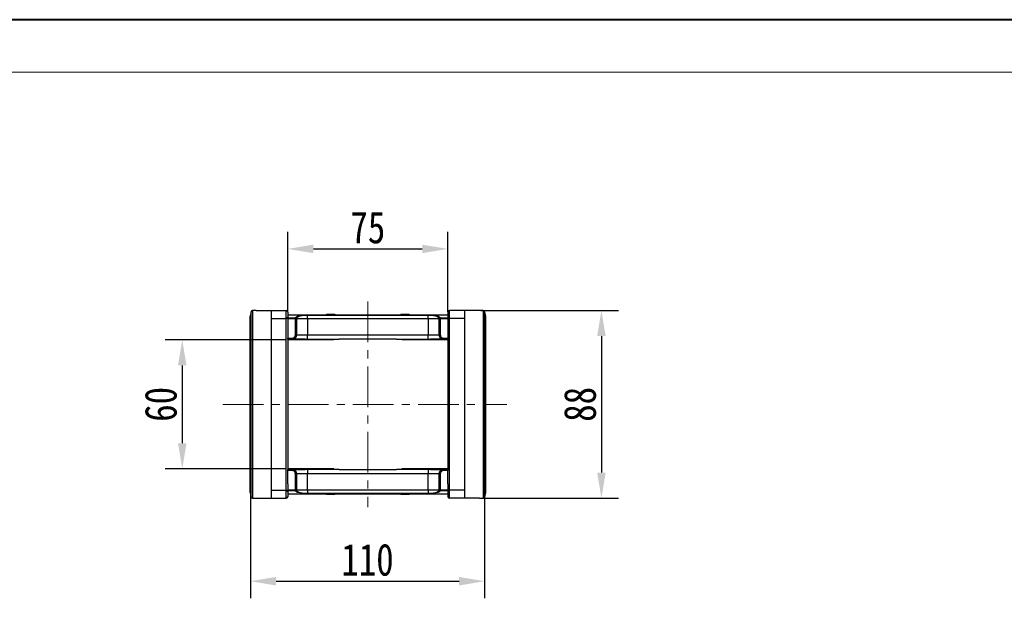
# Model space of a CAD drawing. Header units: millimetres. Extents: x -1055 to 1009, y -247 to 1211.
# Tile 21 of 51: x -337 to 125, y 940 to 1211. Entities that reach past the tile are written whole.
import ezdxf

# ---------------------------------------------------------------- set-up
doc = ezdxf.new("R2010")
doc.units = ezdxf.units.MM
doc.linetypes.add('CENTERX2', pattern=[20.32, 12.7, -2.54, 2.54, -2.54])
doc.styles.get("Standard").update_dxf_attribs({"font": '仿宋_GB2312.ttf', "width": 0.8})
doc.dimstyles.new('ISO-60.1', dxfattribs={"dimtxt": 15, "dimasz": 12, "dimexe": 8, "dimexo": 0.625, "dimgap": 2.5, "dimtad": 1, "dimdsep": 46, "dimtxsty": 'Standard', "dimcen": 2.5, "dimadec": 0, "dimazin": 0, "dimtfac": 1, "dimtmove": 0, "dimatfit": 3, "dimfxl": 0, "dimarcsym": 0})

# ---------------------------------------------------------------- blocks, each defined once
blk = doc.blocks.new('*D3355')
at = {"color": 0, "lineweight": -2}
for p, q in [((-211.62, 1060.87), (-268.45, 1060.87)), ((-260.45, 1048.87), (-260.45, 1012.37)), ((-211.62, 1000.37), (-268.45, 1000.37))]:
    blk.add_line(p, q, dxfattribs=at)
at = {"color": 0, "lineweight": 9}
for points in [[(-262.45, 1048.87), (-258.45, 1048.87), (-260.45, 1060.87)], [(-262.45, 1012.37), (-258.45, 1012.37), (-260.45, 1000.37)]]:
    blk.add_solid(points, dxfattribs=at)
at = {"layer": 'Defpoints', "color": 0, "lineweight": 9}
for p in [(-210.99, 1060.87), (-260.45, 1000.37), (-210.99, 1000.37)]:
    blk.add_point(p, dxfattribs=at)
at = {"color": 0, "lineweight": 9, "insert": (-270.45, 1030.62), "char_height": 15, "attachment_point": 5, "rotation": 90}
blk.add_mtext('60', dxfattribs=at)
blk = doc.blocks.new('*D3356')
at = {"color": 0, "lineweight": -2}
for p, q in [((-120.49, 1074.62), (-56.05, 1074.62)), ((-64.05, 1062.62), (-64.05, 998.62)), ((-120.49, 986.62), (-56.05, 986.62))]:
    blk.add_line(p, q, dxfattribs=at)
at = {"color": 0, "lineweight": 9}
for points in [[(-66.05, 1062.62), (-62.05, 1062.62), (-64.05, 1074.62)], [(-66.05, 998.62), (-62.05, 998.62), (-64.05, 986.62)]]:
    blk.add_solid(points, dxfattribs=at)
at = {"layer": 'Defpoints', "color": 0, "lineweight": 9}
for p in [(-121.11, 1074.62), (-121.11, 986.62), (-64.05, 986.62)]:
    blk.add_point(p, dxfattribs=at)
at = {"color": 0, "lineweight": 9, "insert": (-74.05, 1030.62), "char_height": 15, "attachment_point": 5, "rotation": 90}
blk.add_mtext('88', dxfattribs=at)
blk = doc.blocks.new('*D3357')
at = {"color": 0, "lineweight": -2}
for p, q in [((-210.99, 1073.95), (-210.99, 1111.42)), ((-135.99, 1073.95), (-135.99, 1111.42)), ((-198.99, 1103.42), (-147.99, 1103.42))]:
    blk.add_line(p, q, dxfattribs=at)
at = {"color": 0, "lineweight": 9}
for points in [[(-198.99, 1105.42), (-198.99, 1101.42), (-210.99, 1103.42)], [(-147.99, 1105.42), (-147.99, 1101.42), (-135.99, 1103.42)]]:
    blk.add_solid(points, dxfattribs=at)
at = {"layer": 'Defpoints', "color": 0, "lineweight": 9}
for p in [(-135.99, 1103.42), (-210.99, 1073.33), (-135.99, 1073.33)]:
    blk.add_point(p, dxfattribs=at)
at = {"color": 0, "lineweight": 9, "insert": (-173.49, 1113.42), "char_height": 15, "attachment_point": 5}
blk.add_mtext('75', dxfattribs=at)
blk = doc.blocks.new('*D3338')
at = {"color": 0, "lineweight": -2}
for p, q in [((-118.77, 993.57), (-118.77, 939.77)), ((-228.49, 988.77), (-228.49, 939.77)), ((-216.49, 947.77), (-130.77, 947.77))]:
    blk.add_line(p, q, dxfattribs=at)
at = {"color": 0, "lineweight": 9}
for points in [[(-216.49, 949.77), (-216.49, 945.77), (-228.49, 947.77)], [(-130.77, 949.77), (-130.77, 945.77), (-118.77, 947.77)]]:
    blk.add_solid(points, dxfattribs=at)
at = {"layer": 'Defpoints', "color": 0, "lineweight": 9}
for p in [(-118.77, 994.19), (-228.49, 989.39), (-118.77, 947.77)]:
    blk.add_point(p, dxfattribs=at)
at = {"color": 0, "lineweight": 9, "insert": (-173.63, 957.77), "char_height": 15, "attachment_point": 5}
blk.add_mtext('110', dxfattribs=at)

msp = doc.modelspace()

# ---------------------------------------------------------------- linework, layer by layer
at = {"color": 7, "lineweight": 40}
msp.add_line((1006.71, 1210.78), (-1055.492, 1210.78), dxfattribs=at)
at = {"color": 7, "lineweight": 13}
msp.add_line((982.159, 1186.23), (-932.742, 1186.23), dxfattribs=at)
at = {"color": 1, "linetype": 'CENTERX2', "lineweight": 13, "ltscale": 1.5}
for p, q in [((-173.493, 1078.776), (-173.493, 982.463)), ((-241.415, 1030.619), (-108.33, 1030.619))]:
    msp.add_line(p, q, dxfattribs=at)
at = {"color": 7, "linetype": 'Continuous', "lineweight": 25}
for p, q in [((-228.593, 989.258), (-228.593, 1071.981)), ((-228.579, 1072.128), (-228.579, 989.111)), ((-228.214, 987.266), (-228.214, 1073.973)), ((-227.478, 1074.575), (-227.478, 986.664)), ((-225.876, 1074.619), (-226.593, 1074.619)), ((-226.593, 1074.619), (-226.593, 1074.606)), ((-225.876, 1074.619), (-218.793, 1074.619)), ((-218.793, 1074.619), (-218.793, 986.619)), ((-218.793, 1074.619), (-211.743, 1074.619)), ((-218.793, 1070.809), (-211.743, 1070.809)), ((-211.743, 1070.809), (-211.743, 1074.619)), ((-211.743, 990.43), (-211.743, 1070.809)), ((-210.993, 1073.869), (-210.993, 1071.488)), ((-210.993, 1072.619), (-160.993, 1072.619)), ((-210.993, 1071.488), (-210.993, 1067.879)), ((-210.993, 1071.204), (-207.457, 1071.204)), ((-207.457, 1070.715), (-210.993, 1070.715)), ((-207.457, 1070.715), (-207.457, 1071.204)), ((-207.457, 1070.715), (-206.962, 1070.747)), ((-207.454, 1070.619), (-207.457, 1070.715)), ((-207.454, 1063.119), (-207.454, 1070.619)), ((-207.454, 1070.619), (-206.958, 1070.619)), ((-206.962, 1070.747), (-206.958, 1070.619)), ((-206.958, 1070.619), (-206.958, 1063.119)), ((-201.797, 1070.619), (-206.958, 1070.619)), ((-201.797, 1072.456), (-160.993, 1072.456)), ((-201.797, 1072.456), (-201.797, 1072.416)), ((-201.797, 1070.619), (-201.797, 1072.416)), ((-160.993, 1072.416), (-201.797, 1072.416)), ((-201.797, 1070.619), (-201.797, 1063.119)), ((-160.993, 1070.619), (-201.797, 1070.619)), ((-192.892, 1072.819), (-192.892, 1072.619)), ((-192.892, 1072.819), (-192.647, 1072.819)), ((-192.647, 1072.819), (-192.647, 1072.619)), ((-192.647, 1072.819), (-192.462, 1072.819)), ((-192.462, 1072.819), (-192.462, 1072.619)), ((-192.462, 1072.819), (-191.887, 1072.819)), ((-191.887, 1072.819), (-191.887, 1072.619)), ((-191.887, 1072.819), (-190.88, 1072.819)), ((-190.88, 1072.819), (-190.88, 1072.619)), ((-190.88, 1072.819), (-190.822, 1072.819)), ((-190.822, 1072.819), (-190.822, 1072.619)), ((-190.822, 1072.819), (-190.094, 1072.819)), ((-190.094, 1072.819), (-190.094, 1072.619)), ((-190.094, 1072.819), (-189.975, 1072.819)), ((-189.975, 1072.619), (-189.975, 1072.819)), ((-189.975, 1072.819), (-189.583, 1072.819)), ((-189.583, 1072.819), (-189.583, 1072.619)), ((-189.583, 1072.819), (-188.902, 1072.819)), ((-188.902, 1072.819), (-188.902, 1072.619)), ((-188.902, 1072.819), (-188.898, 1072.819)), ((-188.898, 1072.619), (-188.898, 1072.819)), ((-185.993, 1072.619), (-135.993, 1072.619)), ((-185.993, 1072.456), (-145.189, 1072.456)), ((-145.189, 1072.416), (-185.993, 1072.416)), ((-145.189, 1070.619), (-185.993, 1070.619)), ((-158.088, 1072.819), (-158.088, 1072.619)), ((-158.088, 1072.819), (-158.084, 1072.819)), ((-158.084, 1072.819), (-158.084, 1072.619)), ((-158.084, 1072.819), (-157.403, 1072.819)), ((-157.403, 1072.819), (-157.403, 1072.619)), ((-157.403, 1072.819), (-157.011, 1072.819)), ((-157.011, 1072.819), (-157.011, 1072.619)), ((-157.011, 1072.819), (-156.892, 1072.819)), ((-156.892, 1072.819), (-156.892, 1072.619)), ((-156.892, 1072.819), (-156.165, 1072.819)), ((-156.165, 1072.819), (-156.165, 1072.619)), ((-156.165, 1072.819), (-156.106, 1072.819)), ((-156.106, 1072.819), (-156.106, 1072.619)), ((-156.106, 1072.819), (-155.099, 1072.819)), ((-155.099, 1072.819), (-155.099, 1072.619)), ((-155.099, 1072.819), (-154.524, 1072.819)), ((-154.524, 1072.819), (-154.524, 1072.619)), ((-154.524, 1072.819), (-154.339, 1072.819)), ((-154.339, 1072.819), (-154.339, 1072.619)), ((-154.339, 1072.819), (-154.094, 1072.819)), ((-154.094, 1072.819), (-154.094, 1072.619)), ((-145.189, 1072.456), (-145.189, 1072.416)), ((-145.189, 1070.619), (-145.189, 1072.416)), ((-140.029, 1070.619), (-145.189, 1070.619)), ((-145.189, 1070.619), (-145.189, 1063.119)), ((-140.029, 1070.619), (-140.025, 1070.747)), ((-140.029, 1063.119), (-140.029, 1070.619)), ((-140.029, 1070.619), (-139.532, 1070.619)), ((-140.025, 1070.747), (-139.529, 1070.715)), ((-139.529, 1070.715), (-139.532, 1070.619)), ((-139.532, 1070.619), (-139.532, 1063.119)), ((-139.529, 1071.204), (-135.993, 1071.204)), ((-139.529, 1071.204), (-139.529, 1070.715)), ((-135.993, 1070.715), (-139.529, 1070.715)), ((-135.993, 1073.869), (-135.993, 1071.488)), ((-135.993, 1071.488), (-135.993, 1067.879)), ((-135.243, 1070.809), (-135.243, 1074.619)), ((-128.193, 1074.619), (-135.243, 1074.619)), ((-128.193, 1070.809), (-135.243, 1070.809)), ((-135.243, 990.43), (-135.243, 1070.809)), ((-128.193, 1074.619), (-128.193, 986.619)), ((-121.111, 1074.619), (-128.193, 1074.619)), ((-120.393, 1074.619), (-121.111, 1074.619)), ((-120.393, 1074.619), (-120.393, 1074.606)), ((-119.508, 1074.575), (-119.508, 986.664)), ((-118.773, 987.266), (-118.773, 1073.973)), ((-118.408, 1072.128), (-118.408, 989.111)), ((-118.393, 989.258), (-118.393, 1071.981)), ((-210.993, 1067.879), (-210.993, 1061.619)), ((-135.993, 1067.879), (-135.993, 1061.619)), ((-210.993, 1061.619), (-208.963, 1061.619)), ((-210.993, 1061.119), (-210.993, 1061.619)), ((-208.963, 1061.119), (-210.993, 1061.119)), ((-210.993, 1061.119), (-210.993, 1000.119)), ((-208.963, 1061.619), (-208.963, 1061.119)), ((-202.851, 1061.119), (-208.963, 1061.119)), ((-207.454, 1063.119), (-206.958, 1063.119)), ((-206.958, 1063.119), (-201.797, 1063.119)), ((-201.797, 1061.12), (-201.797, 1063.119)), ((-201.797, 1063.119), (-160.993, 1063.119)), ((-201.797, 1061.12), (-186.911, 1061.12)), ((-189.393, 1060.869), (-189.393, 1061.12)), ((-160.993, 1061.119), (-186.886, 1061.119)), ((-185.993, 1063.119), (-145.189, 1063.119)), ((-160.101, 1061.119), (-185.993, 1061.119)), ((-160.076, 1061.12), (-145.189, 1061.12)), ((-157.593, 1060.869), (-157.593, 1061.12)), ((-145.189, 1063.119), (-140.029, 1063.119)), ((-145.189, 1061.12), (-145.189, 1063.119)), ((-138.023, 1061.119), (-144.135, 1061.119)), ((-140.029, 1063.119), (-139.532, 1063.119)), ((-138.023, 1061.619), (-135.993, 1061.619)), ((-138.023, 1061.119), (-138.023, 1061.619)), ((-135.993, 1061.119), (-138.023, 1061.119)), ((-135.993, 1061.619), (-135.993, 1061.119)), ((-135.993, 1061.119), (-135.993, 1000.119)), ((-189.393, 1060.869), (-210.993, 1060.869)), ((-135.993, 1060.869), (-157.593, 1060.869)), ((-189.393, 1000.369), (-210.993, 1000.369)), ((-210.993, 1000.119), (-208.963, 1000.119)), ((-210.993, 999.619), (-210.993, 1000.119)), ((-208.963, 999.619), (-210.993, 999.619)), ((-210.993, 993.36), (-210.993, 999.619)), ((-208.963, 1000.119), (-208.963, 999.619)), ((-208.963, 1000.119), (-202.851, 1000.119)), ((-206.958, 998.119), (-207.454, 998.119)), ((-207.454, 990.619), (-207.454, 998.119)), ((-206.958, 998.119), (-206.958, 990.619)), ((-201.797, 998.119), (-206.958, 998.119)), ((-201.797, 1000.119), (-201.797, 998.119)), ((-186.911, 1000.119), (-201.797, 1000.119)), ((-201.797, 990.619), (-201.797, 998.119)), ((-160.993, 998.119), (-201.797, 998.119)), ((-189.393, 1000.119), (-189.393, 1000.369)), ((-186.886, 1000.119), (-160.993, 1000.119)), ((-185.993, 1000.119), (-160.101, 1000.119)), ((-145.189, 998.119), (-185.993, 998.119)), ((-145.189, 1000.119), (-160.076, 1000.119)), ((-135.993, 1000.369), (-157.593, 1000.369)), ((-157.593, 1000.119), (-157.593, 1000.369)), ((-145.189, 1000.119), (-145.189, 998.119)), ((-140.029, 998.119), (-145.189, 998.119)), ((-145.189, 990.619), (-145.189, 998.119)), ((-144.135, 1000.119), (-138.023, 1000.119)), ((-139.532, 998.119), (-140.029, 998.119)), ((-140.029, 990.619), (-140.029, 998.119)), ((-139.532, 998.119), (-139.532, 990.619)), ((-138.023, 999.619), (-138.023, 1000.119)), ((-138.023, 1000.119), (-135.993, 1000.119)), ((-135.993, 999.619), (-138.023, 999.619)), ((-135.993, 1000.119), (-135.993, 999.619)), ((-135.993, 993.36), (-135.993, 999.619)), ((-210.993, 993.36), (-210.993, 989.751)), ((-135.993, 993.36), (-135.993, 989.751)), ((-218.793, 990.43), (-211.743, 990.43)), ((-211.743, 986.619), (-211.743, 990.43)), ((-210.993, 990.524), (-207.457, 990.524)), ((-207.457, 990.035), (-210.993, 990.035)), ((-210.993, 989.751), (-210.993, 987.369)), ((-160.993, 988.619), (-210.993, 988.619)), ((-207.457, 990.524), (-207.454, 990.619)), ((-207.457, 990.035), (-207.457, 990.524)), ((-206.962, 990.492), (-207.457, 990.524)), ((-206.958, 990.619), (-207.454, 990.619)), ((-206.958, 990.619), (-206.962, 990.492)), ((-206.958, 990.619), (-201.797, 990.619)), ((-201.797, 990.619), (-201.797, 988.823)), ((-201.797, 990.619), (-160.993, 990.619)), ((-201.797, 988.783), (-201.797, 988.823)), ((-201.797, 988.823), (-160.993, 988.823)), ((-160.993, 988.783), (-201.797, 988.783)), ((-192.892, 988.419), (-192.892, 988.619)), ((-192.647, 988.419), (-192.892, 988.419)), ((-192.647, 988.419), (-192.647, 988.619)), ((-192.462, 988.419), (-192.647, 988.419)), ((-192.462, 988.419), (-192.462, 988.619)), ((-191.887, 988.419), (-192.462, 988.419)), ((-191.887, 988.419), (-191.887, 988.619)), ((-190.88, 988.419), (-191.887, 988.419)), ((-190.88, 988.419), (-190.88, 988.619)), ((-190.822, 988.419), (-190.88, 988.419)), ((-190.822, 988.419), (-190.822, 988.619)), ((-190.094, 988.419), (-190.822, 988.419)), ((-190.094, 988.419), (-190.094, 988.619)), ((-189.975, 988.419), (-190.094, 988.419)), ((-189.975, 988.419), (-189.975, 988.619)), ((-189.583, 988.419), (-189.975, 988.419)), ((-189.583, 988.419), (-189.583, 988.619)), ((-188.902, 988.419), (-189.583, 988.419)), ((-188.902, 988.419), (-188.902, 988.619)), ((-188.898, 988.419), (-188.902, 988.419)), ((-188.898, 988.419), (-188.898, 988.619)), ((-185.993, 990.619), (-145.189, 990.619)), ((-185.993, 988.823), (-145.189, 988.823)), ((-145.189, 988.783), (-185.993, 988.783)), ((-135.993, 988.619), (-185.993, 988.619)), ((-158.088, 988.619), (-158.088, 988.419)), ((-158.084, 988.419), (-158.088, 988.419)), ((-158.084, 988.419), (-158.084, 988.619)), ((-157.403, 988.419), (-158.084, 988.419)), ((-157.403, 988.419), (-157.403, 988.619)), ((-157.011, 988.419), (-157.403, 988.419)), ((-157.011, 988.619), (-157.011, 988.419)), ((-156.892, 988.419), (-157.011, 988.419)), ((-156.892, 988.419), (-156.892, 988.619)), ((-156.165, 988.419), (-156.892, 988.419)), ((-156.165, 988.419), (-156.165, 988.619)), ((-156.106, 988.419), (-156.165, 988.419)), ((-156.106, 988.419), (-156.106, 988.619)), ((-155.099, 988.419), (-156.106, 988.419)), ((-155.099, 988.419), (-155.099, 988.619)), ((-154.524, 988.419), (-155.099, 988.419)), ((-154.524, 988.419), (-154.524, 988.619)), ((-154.339, 988.419), (-154.524, 988.419)), ((-154.339, 988.419), (-154.339, 988.619)), ((-154.094, 988.419), (-154.339, 988.419)), ((-154.094, 988.419), (-154.094, 988.619)), ((-145.189, 990.619), (-145.189, 988.823)), ((-145.189, 990.619), (-140.029, 990.619)), ((-145.189, 988.783), (-145.189, 988.823)), ((-139.532, 990.619), (-140.029, 990.619)), ((-140.025, 990.492), (-140.029, 990.619)), ((-139.529, 990.524), (-140.025, 990.492)), ((-139.532, 990.619), (-139.529, 990.524)), ((-139.529, 990.524), (-135.993, 990.524)), ((-139.529, 990.524), (-139.529, 990.035)), ((-135.993, 990.035), (-139.529, 990.035)), ((-135.993, 989.751), (-135.993, 987.369)), ((-135.243, 986.619), (-135.243, 990.43)), ((-128.193, 990.43), (-135.243, 990.43)), ((-226.593, 986.633), (-226.593, 986.619)), ((-226.593, 986.619), (-225.876, 986.619)), ((-225.876, 986.619), (-218.793, 986.619)), ((-218.793, 986.619), (-211.743, 986.619)), ((-128.193, 986.619), (-135.243, 986.619)), ((-121.111, 986.619), (-128.193, 986.619)), ((-121.111, 986.619), (-120.393, 986.619)), ((-120.393, 986.633), (-120.393, 986.619))]:
    msp.add_line(p, q, dxfattribs=at)
at = {"color": 8, "linetype": 'Continuous', "lineweight": 25}
for p, q in [((-227.512, 1074.575), (-227.478, 1074.575)), ((-119.474, 1074.575), (-119.508, 1074.575)), ((-227.478, 986.664), (-227.512, 986.664)), ((-119.508, 986.664), (-119.474, 986.664))]:
    msp.add_line(p, q, dxfattribs=at)
at = {"color": 7, "linetype": 'Continuous', "lineweight": 25}
for centre, radius, start, end in [((-227.845, 1071.981), 0.748, 168.67268, 179.99986), ((-227.843, 1071.981), 0.75, 168.82866, 180), ((-227.478, 1073.826), 0.75, 92.57859, 168.79943), ((-227.479, 1073.825), 0.75, 89.97849, 168.65466), ((-211.743, 1073.869), 0.75, 0, 90), ((-211.709, 1071.525), 0.717, 267.29247, 357.00858), ((-207.467, 1070.697), 0.508, 5.70659, 88.89252), ((-139.52, 1070.697), 0.508, 91.10748, 174.29341), ((-135.243, 1073.869), 0.75, 90, 180), ((-135.277, 1071.525), 0.717, 182.99142, 272.70753), ((-119.508, 1073.825), 0.75, 11.34534, 90.02151), ((-119.508, 1073.826), 0.75, 11.20057, 87.42141), ((-119.141, 1071.981), 0.748, 0.00014, 11.32732), ((-119.143, 1071.981), 0.75, 0, 11.17134), ((-227.843, 989.258), 0.75, 180, 191.17134), ((-227.845, 989.258), 0.748, 180.00014, 191.32732), ((-211.709, 989.714), 0.717, 2.99142, 92.70753), ((-211.743, 987.369), 0.75, 270, 0), ((-207.467, 990.542), 0.508, 271.10748, 354.29341), ((-139.52, 990.542), 0.508, 185.70659, 268.89252), ((-135.277, 989.714), 0.717, 87.29247, 177.00858), ((-135.243, 987.369), 0.75, 180, 270), ((-119.141, 989.258), 0.748, 348.67268, 359.99986), ((-119.143, 989.258), 0.75, 348.82866, 0), ((-227.478, 987.413), 0.75, 191.20057, 267.42141), ((-227.479, 987.414), 0.75, 191.34534, 270.02151), ((-119.508, 987.414), 0.75, 269.97849, 348.65466), ((-119.508, 987.413), 0.75, 272.57859, 348.79943)]:
    msp.add_arc(centre, radius, start, end, dxfattribs=at)
for centre, major_axis, ratio, start_param, end_param in [((-225.532, 1030.619), (0, 44), 0.9829545, 0.0245263, 0.0450049), ((-121.454, 1030.619), (0, 44), 0.9829545, 6.2381804, 6.258659), ((-187.918, 1063.119), (-1.279, 1.932), 0.4054038, 2.8565419, 2.8792622), ((-159.068, 1063.119), (1.279, 1.932), 0.4054038, 3.4039232, 3.4266434), ((-187.918, 998.119), (1.279, 1.932), 0.4054038, 0.2623305, 0.2850507), ((-159.068, 998.119), (-1.279, 1.932), 0.4054038, 5.9981346, 6.0208548), ((-225.532, 1030.619), (0, 44), 0.9829545, 3.0965878, 3.1170663), ((-121.454, 1030.619), (0, 44), 0.9829545, 3.166119, 3.1865975)]:
    msp.add_ellipse(centre, major_axis=major_axis, ratio=ratio, start_param=start_param, end_param=end_param, dxfattribs=at)
for points, knots in [([(-228.214, 1073.973), (-228.309, 1073.491), (-228.431, 1072.876), (-228.552, 1072.261), (-228.579, 1072.128)], [0, 0, 0, 0, 0.7828247, 1, 1, 1, 1]), ([(-226.594, 1074.607), (-226.596, 1074.607), (-226.902, 1074.6), (-227.208, 1074.588), (-227.512, 1074.575)], [0, 0, 0, 0, 0.006168, 1, 1, 1, 1]), ([(-207.457, 1071.204), (-207.372, 1071.31), (-207.223, 1071.495), (-206.711, 1071.741), (-205.962, 1071.992), (-204.998, 1072.195), (-203.922, 1072.338), (-202.957, 1072.43), (-202.22, 1072.446), (-201.797, 1072.456)], [0, 0, 0, 0, 0.171497, 0.3000877, 0.4286662, 0.6463504, 0.7521855, 0.8578829, 1, 1, 1, 1]), ([(-201.797, 1072.416), (-202.205, 1072.404), (-202.918, 1072.382), (-203.826, 1072.259), (-204.817, 1072.069), (-205.913, 1071.725), (-206.658, 1071.256), (-206.905, 1070.907), (-206.955, 1070.765), (-206.962, 1070.747)], [0, 0, 0, 0, 0.1441605, 0.2514116, 0.358864, 0.5773891, 0.8313602, 0.978387, 1, 1, 1, 1]), ([(-145.189, 1072.456), (-144.767, 1072.446), (-144.03, 1072.43), (-143.064, 1072.338), (-141.988, 1072.195), (-141.025, 1071.992), (-140.276, 1071.741), (-139.763, 1071.495), (-139.614, 1071.31), (-139.529, 1071.204)], [0, 0, 0, 0, 0.1421171, 0.2478145, 0.3536496, 0.5713338, 0.6999123, 0.828503, 1, 1, 1, 1]), ([(-140.025, 1070.747), (-140.098, 1070.888), (-140.282, 1071.241), (-141.078, 1071.724), (-142.169, 1072.069), (-143.161, 1072.259), (-144.068, 1072.382), (-144.781, 1072.404), (-145.189, 1072.416)], [0, 0, 0, 0, 0.1685696, 0.4225622, 0.6411057, 0.7485672, 0.8558274, 1, 1, 1, 1]), ([(-119.474, 1074.575), (-119.576, 1074.579), (-119.882, 1074.593), (-120.188, 1074.6), (-120.393, 1074.605)], [0, 0, 0, 0, 0.3309286, 1, 1, 1, 1]), ([(-118.773, 1073.973), (-118.677, 1073.491), (-118.556, 1072.876), (-118.434, 1072.261), (-118.408, 1072.128)], [0, 0, 0, 0, 0.78282465, 1, 1, 1, 1]), ([(-208.963, 1061.619), (-208.849, 1061.627), (-208.566, 1061.646), (-208.141, 1061.829), (-207.761, 1062.169), (-207.503, 1062.616), (-207.47, 1062.952), (-207.454, 1063.119)], [0, 0, 0, 0, 0.1452268, 0.3603998, 0.5741389, 0.7870548, 1, 1, 1, 1]), ([(-206.958, 1063.119), (-206.959, 1063.065), (-206.962, 1062.954), (-206.983, 1062.789), (-207.018, 1062.623), (-207.067, 1062.462), (-207.149, 1062.254), (-207.257, 1062.058), (-207.389, 1061.877), (-207.498, 1061.75), (-207.618, 1061.633), (-207.748, 1061.525), (-207.887, 1061.429), (-208.033, 1061.345), (-208.185, 1061.273), (-208.345, 1061.214), (-208.528, 1061.164), (-208.735, 1061.127), (-208.886, 1061.122), (-208.963, 1061.119)], [0, 0, 0, 0, 0.0523899, 0.1051422, 0.1590368, 0.2133258, 0.2656737, 0.3721305, 0.4263638, 0.4788672, 0.5317317, 0.585733, 0.6401263, 0.6929511, 0.7461417, 0.8004848, 0.8552258, 0.9271475, 1, 1, 1, 1]), ([(-202.851, 1061.119), (-202.836, 1061.119), (-202.485, 1061.119), (-202.134, 1061.12), (-201.797, 1061.12)], [0, 0, 0, 0, 0.0418062, 1, 1, 1, 1]), ([(-186.922, 1061.12), (-186.921, 1061.12), (-186.909, 1061.12), (-186.897, 1061.12), (-186.886, 1061.119)], [0, 0, 0, 0, 0.0632241, 1, 1, 1, 1]), ([(-145.189, 1061.12), (-144.852, 1061.12), (-144.501, 1061.119), (-144.15, 1061.119), (-144.135, 1061.119)], [0, 0, 0, 0, 0.9581938, 1, 1, 1, 1]), ([(-138.023, 1061.119), (-138.079, 1061.121), (-138.191, 1061.123), (-138.358, 1061.145), (-138.526, 1061.181), (-138.689, 1061.23), (-138.846, 1061.293), (-138.998, 1061.369), (-139.144, 1061.458), (-139.281, 1061.559), (-139.409, 1061.67), (-139.526, 1061.792), (-139.634, 1061.924), (-139.73, 1062.065), (-139.841, 1062.262), (-139.927, 1062.472), (-139.988, 1062.705), (-140.022, 1062.904), (-140.026, 1063.047), (-140.029, 1063.119)], [0, 0, 0, 0, 0.0530632, 0.1064964, 0.1610968, 0.2161005, 0.2691683, 0.3226066, 0.3772149, 0.4322282, 0.4852658, 0.5386753, 0.5932595, 0.6482506, 0.7010615, 0.8084928, 0.8632443, 0.9312231, 1, 1, 1, 1]), ([(-139.532, 1063.119), (-139.525, 1063.012), (-139.508, 1062.736), (-139.33, 1062.314), (-138.988, 1061.931), (-138.534, 1061.67), (-138.194, 1061.636), (-138.023, 1061.619)], [0, 0, 0, 0, 0.1369171, 0.3517136, 0.5676407, 0.7838231, 1, 1, 1, 1]), ([(-208.963, 1000.119), (-208.907, 1000.118), (-208.796, 1000.115), (-208.628, 1000.094), (-208.461, 1000.058), (-208.297, 1000.009), (-208.14, 999.946), (-207.989, 999.87), (-207.843, 999.781), (-207.705, 999.68), (-207.578, 999.569), (-207.46, 999.447), (-207.352, 999.315), (-207.256, 999.174), (-207.145, 998.977), (-207.06, 998.767), (-206.998, 998.534), (-206.964, 998.335), (-206.96, 998.192), (-206.958, 998.119)], [0, 0, 0, 0, 0.0530632, 0.1064964, 0.1610968, 0.2161005, 0.2691683, 0.3226066, 0.3772149, 0.4322282, 0.4852658, 0.5386753, 0.5932595, 0.6482506, 0.7010615, 0.8084928, 0.8632443, 0.9312231, 1, 1, 1, 1]), ([(-207.454, 998.119), (-207.461, 998.227), (-207.479, 998.503), (-207.657, 998.925), (-207.998, 999.308), (-208.452, 999.569), (-208.793, 999.603), (-208.963, 999.619)], [0, 0, 0, 0, 0.1369171, 0.3517136, 0.5676407, 0.7838231, 1, 1, 1, 1]), ([(-201.797, 1000.119), (-202.134, 1000.119), (-202.485, 1000.119), (-202.836, 1000.119), (-202.851, 1000.119)], [0, 0, 0, 0, 0.9581938, 1, 1, 1, 1]), ([(-160.064, 1000.119), (-160.065, 1000.119), (-160.077, 1000.119), (-160.089, 1000.119), (-160.101, 1000.119)], [0, 0, 0, 0, 0.06322412, 1, 1, 1, 1]), ([(-144.135, 1000.119), (-144.15, 1000.119), (-144.501, 1000.119), (-144.852, 1000.119), (-145.189, 1000.119)], [0, 0, 0, 0, 0.0418062, 1, 1, 1, 1]), ([(-140.029, 998.119), (-140.027, 998.174), (-140.025, 998.285), (-140.003, 998.45), (-139.969, 998.616), (-139.92, 998.777), (-139.837, 998.985), (-139.729, 999.181), (-139.597, 999.362), (-139.488, 999.489), (-139.368, 999.606), (-139.238, 999.714), (-139.099, 999.81), (-138.953, 999.894), (-138.801, 999.966), (-138.641, 1000.025), (-138.458, 1000.075), (-138.252, 1000.112), (-138.1, 1000.117), (-138.023, 1000.119)], [0, 0, 0, 0, 0.0523899, 0.1051422, 0.1590368, 0.2133258, 0.2656737, 0.3721305, 0.4263638, 0.4788672, 0.5317317, 0.585733, 0.6401263, 0.6929511, 0.7461417, 0.8004848, 0.8552258, 0.9271475, 1, 1, 1, 1]), ([(-138.023, 999.619), (-138.137, 999.612), (-138.42, 999.593), (-138.845, 999.41), (-139.225, 999.07), (-139.483, 998.623), (-139.516, 998.287), (-139.532, 998.119)], [0, 0, 0, 0, 0.1452268, 0.3603998, 0.5741389, 0.7870548, 1, 1, 1, 1]), ([(-228.579, 989.111), (-228.495, 988.69), (-228.374, 988.075), (-228.252, 987.46), (-228.214, 987.266)], [0, 0, 0, 0, 0.68553605, 1, 1, 1, 1]), ([(-201.797, 988.783), (-202.22, 988.792), (-202.957, 988.809), (-203.922, 988.901), (-204.998, 989.044), (-205.962, 989.247), (-206.711, 989.498), (-207.223, 989.744), (-207.372, 989.929), (-207.457, 990.035)], [0, 0, 0, 0, 0.1421171, 0.2478145, 0.3536496, 0.5713338, 0.6999123, 0.828503, 1, 1, 1, 1]), ([(-206.962, 990.492), (-206.888, 990.351), (-206.704, 989.998), (-205.908, 989.514), (-204.818, 989.17), (-203.826, 988.98), (-202.918, 988.857), (-202.205, 988.835), (-201.797, 988.823)], [0, 0, 0, 0, 0.1685696, 0.4225622, 0.6411057, 0.7485672, 0.8558274, 1, 1, 1, 1]), ([(-145.189, 988.823), (-144.781, 988.835), (-144.069, 988.857), (-143.16, 988.98), (-142.169, 989.17), (-141.073, 989.514), (-140.328, 989.982), (-140.082, 990.332), (-140.031, 990.474), (-140.025, 990.492)], [0, 0, 0, 0, 0.1441605, 0.2514116, 0.358864, 0.5773891, 0.8313602, 0.978387, 1, 1, 1, 1]), ([(-139.529, 990.035), (-139.614, 989.929), (-139.763, 989.744), (-140.276, 989.498), (-141.025, 989.247), (-141.988, 989.044), (-143.064, 988.901), (-144.03, 988.809), (-144.767, 988.792), (-145.189, 988.783)], [0, 0, 0, 0, 0.171497, 0.3000877, 0.4286662, 0.6463504, 0.7521855, 0.8578829, 1, 1, 1, 1]), ([(-118.408, 989.111), (-118.491, 988.69), (-118.613, 988.075), (-118.734, 987.46), (-118.773, 987.266)], [0, 0, 0, 0, 0.68553605, 1, 1, 1, 1]), ([(-227.512, 986.664), (-227.411, 986.66), (-227.104, 986.646), (-226.798, 986.639), (-226.593, 986.634)], [0, 0, 0, 0, 0.33092861, 1, 1, 1, 1]), ([(-120.392, 986.632), (-120.39, 986.632), (-120.084, 986.639), (-119.778, 986.651), (-119.474, 986.664)], [0, 0, 0, 0, 0.006168, 1, 1, 1, 1])]:
    msp.add_open_spline(points, degree=3, knots=knots, dxfattribs=at)

# ---------------------------------------------------------------- dimensions: what is measured, and where the dimension line sits
at = {"color": 5, "lineweight": 9}
dim = msp.add_linear_dim(base=(-135.993, 1103.416), p1=(-210.993, 1073.33), p2=(-135.993, 1073.33), dimstyle='ISO-60.1', dxfattribs=at)
dim.commit()
dim.dimension.update_dxf_attribs({"geometry": '*D3357', "text_midpoint": (-173.493, 1113.416)})
dim = msp.add_linear_dim(base=(-64.049, 986.619), p1=(-121.111, 1074.619), p2=(-121.111, 986.619), angle=90, dimstyle='ISO-60.1', dxfattribs=at)
dim.commit()
dim.dimension.update_dxf_attribs({"geometry": '*D3356', "text_midpoint": (-74.049, 1030.619)})
dim = msp.add_linear_dim(base=(-260.449, 1000.369), p1=(-210.993, 1060.869), p2=(-210.993, 1000.369), angle=90, text='60', dimstyle='ISO-60.1', dxfattribs=at)
dim.commit()
dim.dimension.update_dxf_attribs({"geometry": '*D3355', "text_midpoint": (-270.449, 1030.619)})
dim = msp.add_linear_dim(base=(-118.773, 947.772), p1=(-228.493, 989.392), p2=(-118.773, 994.191), text='110', dimstyle='ISO-60.1', dxfattribs=at)
dim.commit()
dim.dimension.update_dxf_attribs({"geometry": '*D3338', "text_midpoint": (-173.633, 957.772)})

doc.saveas('drawing.dxf')
